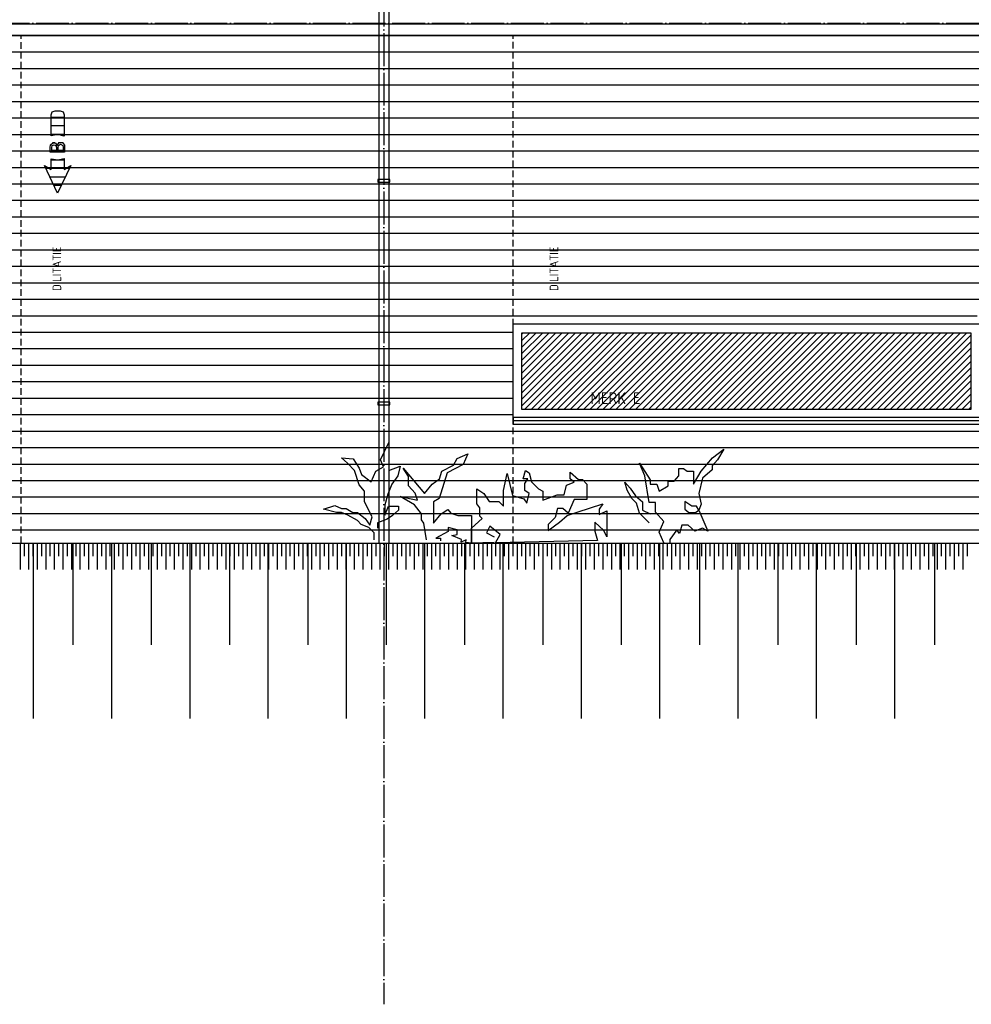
# Model space of a CAD drawing. Extents: x -52900 to 20500, y -12590 to 19148.
# Tile 21 of 39: x -7140 to 78, y -12280 to -4812. Entities that reach past the tile are written whole.
import ezdxf

# ---------------------------------------------------------------- set-up
doc = ezdxf.new("R2010")
doc.units = 0
doc.header["$MEASUREMENT"] = 0
doc.linetypes.add('DASHDOT', pattern=[300, 250, -25, 0, -25])
doc.linetypes.add('DASHED', pattern=[75, 50, -25])
for name, color, linetype in [('LAYER01', 7, 'CONTINUOUS'), ('LAYER11', 3, 'CONTINUOUS'), ('LAYER28', 1, 'CONTINUOUS'), ('LAYER30', 1, 'CONTINUOUS'), ('LAYER52', 7, 'DASHED'), ('LAYER90', 3, 'DASHED')]:
    doc.layers.add(name, color=color, linetype=linetype)
doc.styles.get("Standard").update_dxf_attribs({"font": 'isocp.shx'})

msp = doc.modelspace()

# ---------------------------------------------------------------- linework, layer by layer
at = {"layer": 'LAYER01', "color": 1, "linetype": 'DASHDOT'}
for p, q in [((-4378.00025, 3488.8443), (-4378.00025, -12280.1552)), ((-49630.1239, -4839.15595), (7906.25, -4839.15595)), ((-49630.1239, -8682.1556), (7906.25, -8682.1556))]:
    msp.add_line(p, q, dxfattribs=at)
at = {"layer": 'LAYER01', "color": 1, "linetype": 'Continuous'}
for p, q in [((1281.9976, -4932.156), (-42357.99865, -4932.156)), ((-6901.7502, -5533.0158), (-6892.96265, -5511.80075)), ((-6892.96265, -5511.80075), (-6871.74835, -5503.014)), ((-6871.74835, -5503.0155), (-6831.74975, -5503.0155)), ((-6831.74975, -5503.0155), (-6810.5362, -5511.8023)), ((-6810.5362, -5511.8023), (-6801.7479, -5533.0158)), ((-6901.7502, -5693.03095), (-6901.7502, -5533.0158)), ((-6801.75095, -5533.0158), (-6801.75095, -5695.0779)), ((-6851.5953, -5684.04045), (-6901.75705, -5692.99775)), ((-6801.75095, -5695.0779), (-6851.5953, -5684.04045)), ((-6901.7502, -5947.15575), (-6901.7502, -5867.1402)), ((-6901.7502, -5867.1402), (-6851.5953, -5876.09595)), ((-6851.5953, -5876.09595), (-6801.84325, -5865.09665)), ((-6801.75095, -5865.0936), (-6801.75095, -5947.15575)), ((-6851.75095, -6127.15645), (-6951.7502, -5917.1398)), ((-6951.7502, -5917.1398), (-6901.7502, -5947.15575)), ((-6751.7517, -5917.1398), (-6851.75095, -6127.15645)), ((-6801.75095, -5947.15575), (-6751.7517, -5917.1398)), ((-7038.501, -8782.21815), (-7038.501, -10112.2185)), ((-6736.499, -8782.21815), (-6736.499, -9554.2183)), ((-6444.50075, -8782.21815), (-6444.50075, -10112.2185)), ((-6142.49915, -8782.21815), (-6142.49915, -9554.2183)), ((-5850.50125, -8782.21815), (-5850.50125, -10112.2185)), ((-5548.4993, -8782.21815), (-5548.4993, -9554.2183)), ((-5256.5014, -8782.21815), (-5256.5014, -10112.2185)), ((-4954.4998, -8782.21815), (-4954.4998, -9554.2183)), ((-4662.50155, -8782.21815), (-4662.50155, -10112.2185)), ((-4360.49995, -8782.21815), (-4360.49995, -9554.2183)), ((-4068.4986, -8782.21815), (-4068.4986, -10112.2185)), ((-3766.5001, -8782.21815), (-3766.5001, -9554.2183)), ((-3474.49915, -8782.21815), (-3474.49915, -10112.2185)), ((-3172.5004, -8782.21815), (-3172.5004, -9554.2183)), ((-2880.49925, -8782.21815), (-2880.49925, -10112.2185)), ((-2578.50055, -8782.21815), (-2578.50055, -9554.2183)), ((-2286.4994, -8782.21815), (-2286.4994, -10112.2185)), ((-1984.5009, -8782.21815), (-1984.5009, -9554.2183)), ((-1692.49975, -8782.21815), (-1692.49975, -10112.2185)), ((-1390.5011, -8782.21815), (-1390.5011, -9554.2183)), ((-1098.49995, -8782.21815), (-1098.49995, -10112.2185)), ((-796.5014, -8782.21815), (-796.5014, -9554.2183)), ((-504.50335, -8782.21815), (-504.50335, -10112.2185)), ((-202.49845, -8782.21815), (-202.49845, -9554.2183))]:
    msp.add_line(p, q, dxfattribs=at)
at = {"layer": 'LAYER01', "color": 5, "linetype": 'Continuous'}
for p, q in [((-42357.99865, -4932.156), (1281.9976, -4932.156)), ((-42357.99865, -5057.15675), (1281.9976, -5057.15675)), ((-42357.99865, -5182.1556), (1281.9976, -5182.1556)), ((-42357.99865, -5307.15635), (1281.9976, -5307.15635)), ((-37788.0005, -5432.1556), (1281.9976, -5432.1556)), ((-37788.0005, -5557.156), (1281.9976, -5557.156)), ((-37788.0005, -5682.15525), (1281.9976, -5682.15525)), ((-6905.00185, -5761.343), (-6889.3219, -5746.67435)), ((-6889.3219, -5746.67435), (-6867.9405, -5748.44245)), ((-6867.9405, -5748.44245), (-6854.88815, -5765.4648)), ((-6854.9385, -5765.4995), (-6841.25975, -5744.2051)), ((-6841.25975, -5744.2051), (-6815.97135, -5743.11295)), ((-6815.97135, -5743.11295), (-6800.51345, -5763.10615)), ((-37788.0005, -5807.156), (1281.9976, -5807.156)), ((-6907.9361, -5780.9372), (-6904.9797, -5761.37925)), ((-6907.9361, -5817.5457), (-6907.9361, -5780.9372)), ((-6860.25085, -5817.5457), (-6907.9361, -5817.5457)), ((-6896.6881, -5780.9372), (-6893.1366, -5766.10565)), ((-6896.6881, -5803.89025), (-6896.6881, -5780.9372)), ((-6875.68665, -5803.89025), (-6896.6881, -5803.89025)), ((-6893.12365, -5766.09305), (-6878.78265, -5760.12725)), ((-6878.78265, -5760.12725), (-6864.40125, -5766.07095)), ((-6860.25085, -5803.89025), (-6875.68665, -5803.89025)), ((-6864.43865, -5766.09305), (-6860.2791, -5780.9372)), ((-6860.25085, -5780.9372), (-6860.25085, -5803.89025)), ((-6798.7503, -5817.5457), (-6860.25085, -5817.5457)), ((-6848.9998, -5779.75005), (-6846.0335, -5765.501)), ((-6848.9998, -5803.89025), (-6848.9998, -5779.75005)), ((-6829.9988, -5803.89025), (-6848.9998, -5803.89025)), ((-6846.00145, -5765.4995), (-6829.49905, -5756.5674)), ((-6810.00135, -5803.89025), (-6829.9988, -5803.89025)), ((-6829.49905, -5756.5674), (-6812.9898, -5765.50905)), ((-6812.99895, -5765.4995), (-6810.0296, -5779.78475)), ((-6810.00135, -5779.75005), (-6810.00135, -5803.89025)), ((-6800.5005, -5763.12525), (-6798.7213, -5780.8834)), ((-6798.7503, -5780.9372), (-6798.7503, -5817.5457)), ((-37788.0005, -5932.15635), (1281.9976, -5932.15635)), ((-37788.0005, -6057.1556), (1281.9976, -6057.1556)), ((-37788.0005, -6182.15635), (1281.9976, -6182.15635)), ((-37788.0005, -6307.15525), (1281.9976, -6307.15525)), ((-42357.99865, -6432.15635), (1281.9976, -6432.15635)), ((-42357.99865, -6557.15485), (1281.9976, -6557.15485)), ((-42357.99865, -6682.1556), (1281.9976, -6682.1556)), ((-42357.99865, -6807.15635), (1281.9976, -6807.15635)), ((-42357.99865, -6932.1556), (1281.9976, -6932.1556)), ((-10878.00065, -7057.15635), (122.00215, -7057.15635)), ((-10857.9994, -7182.1556), (-3397.9988, -7182.1556)), ((-10857.9994, -7307.1556), (-3397.9988, -7307.1556)), ((-10857.9994, -7432.1556), (-3397.9988, -7432.1556)), ((-10857.9994, -7557.1556), (-3397.9988, -7557.1556)), ((-10857.9994, -7682.1556), (-3397.9988, -7682.1556)), ((-10857.9994, -7807.1556), (-3397.9988, -7807.1556)), ((-42357.99865, -7932.1556), (1281.9976, -7932.1556)), ((-10857.9994, -7932.1556), (-3397.9988, -7932.1556)), ((-42357.99865, -8057.15635), (1281.9976, -8057.15635)), ((-42357.99865, -8182.1556), (1281.9976, -8182.1556)), ((-42357.99865, -8307.1556), (1281.9976, -8307.1556)), ((-42357.99865, -8432.1556), (1281.9976, -8432.1556)), ((-42357.99865, -8557.1556), (1281.9976, -8557.1556)), ((-42357.99865, -8682.1556), (1281.9976, -8682.1556))]:
    msp.add_line(p, q, dxfattribs=at)
at = {"layer": 'LAYER01', "color": 4, "linetype": 'DASHED'}
for p, q in [((-7127.9991, -8782.21815), (-7127.9991, -4932.156)), ((-3397.9988, -8781.2813), (-3397.9988, -4931.2187))]:
    msp.add_line(p, q, dxfattribs=at)
at = {"layer": 'LAYER01', "color": 2, "linetype": 'Continuous'}
for p, q in [((-6801.75095, -5553.1292), (-6901.7502, -5553.1292)), ((-6801.75095, -5617.78795), (-6901.7502, -5617.78795)), ((-6801.75095, -5682.4463), (-6901.7502, -5682.4463)), ((-6870.7863, -5747.1035), (-6890.4648, -5747.1035)), ((-6809.74425, -5747.1035), (-6845.3781, -5747.1035)), ((-6798.7503, -5811.76185), (-6907.9361, -5811.76185)), ((-6801.75095, -5876.4206), (-6901.7502, -5876.4206)), ((-6911.8744, -5941.07935), (-6940.35035, -5941.07935)), ((-6801.75095, -5941.07935), (-6901.7502, -5941.07935)), ((-6763.15155, -5941.07935), (-6791.62675, -5941.07935)), ((-6793.9377, -6005.7377), (-6909.56345, -6005.7377)), ((-6824.7246, -6070.3964), (-6878.77655, -6070.3964))]:
    msp.add_line(p, q, dxfattribs=at)
at = {"layer": 'LAYER11', "color": 1, "linetype": 'Continuous'}
msp.add_line((-45648.49855, -8782.21815), (1281.9976, -8782.1556), dxfattribs=at)
at = {"layer": 'LAYER11', "color": 5, "linetype": 'Continuous'}
for p, q in [((-7134.77095, -8982.16705), (-7134.77095, -8782.1663)), ((-7134.77095, -8882.1663), (-7134.77095, -8782.1663)), ((-7102.27125, -8882.1663), (-7102.27125, -8782.1663)), ((-7069.7716, -8982.16705), (-7069.7716, -8782.1663)), ((-7069.7716, -8882.1663), (-7069.7716, -8782.1663)), ((-7037.27265, -8882.16555), (-7037.27265, -8782.16555)), ((-7004.77295, -8982.16555), (-7004.77295, -8782.16555)), ((-7004.77295, -8882.16555), (-7004.77295, -8782.16555)), ((-6972.27325, -8882.16555), (-6972.27325, -8782.16555)), ((-6939.7705, -8982.16555), (-6939.7705, -8782.16555)), ((-6939.7705, -8882.16555), (-6939.7705, -8782.16555)), ((-6907.2716, -8882.16555), (-6907.2716, -8782.16555)), ((-6874.7719, -8982.16555), (-6874.7719, -8782.16555)), ((-6874.7719, -8882.16555), (-6874.7719, -8782.16555)), ((-6842.2722, -8882.16555), (-6842.2722, -8782.16555)), ((-6809.77325, -8982.16555), (-6809.77325, -8782.16555)), ((-6809.77325, -8882.16555), (-6809.77325, -8782.16555)), ((-6777.2705, -8882.16555), (-6777.2705, -8782.16555)), ((-6744.7708, -8982.16555), (-6744.7708, -8782.16555)), ((-6744.7708, -8882.16555), (-6744.7708, -8782.16555)), ((-6712.2719, -8882.16555), (-6712.2719, -8782.16555)), ((-6679.7722, -8982.16555), (-6679.7722, -8782.16555)), ((-6679.7722, -8882.16555), (-6679.7722, -8782.16555)), ((-6647.2725, -8882.16555), (-6647.2725, -8782.16555)), ((-6614.77355, -8982.16555), (-6614.77355, -8782.16555)), ((-6614.77355, -8882.16555), (-6614.77355, -8782.16555)), ((-6582.2708, -8882.16555), (-6582.2708, -8782.16555)), ((-6549.7711, -8982.16555), (-6549.7711, -8782.16555)), ((-6549.7711, -8882.16555), (-6549.7711, -8782.16555)), ((-6517.2714, -8882.16555), (-6517.2714, -8782.16555)), ((-6484.7725, -8982.16555), (-6484.7725, -8782.16555)), ((-6484.7725, -8882.16555), (-6484.7725, -8782.16555)), ((-6452.2728, -8882.16555), (-6452.2728, -8782.16555)), ((-6419.7731, -8982.16475), (-6419.7731, -8782.16475)), ((-6419.7731, -8882.16475), (-6419.7731, -8782.16475)), ((-6387.27075, -8882.16475), (-6387.27075, -8782.16475)), ((-6354.7714, -8982.16475), (-6354.7714, -8782.16475)), ((-6354.7714, -8882.16475), (-6354.7714, -8782.16475)), ((-6322.27175, -8882.16475), (-6322.27175, -8782.16475)), ((-6289.7724, -8982.16475), (-6289.7724, -8782.16475)), ((-6289.7724, -8882.16475), (-6289.7724, -8782.16475)), ((-6257.2731, -8882.16475), (-6257.2731, -8782.16475)), ((-6224.7734, -8982.16475), (-6224.7734, -8782.16475)), ((-6224.7734, -8882.16475), (-6224.7734, -8782.16475)), ((-6192.27105, -8882.16475), (-6192.27105, -8782.16475)), ((-6159.77135, -8982.16475), (-6159.77135, -8782.16475)), ((-6159.77135, -8882.16475), (-6159.77135, -8782.16475)), ((-6127.27205, -8882.16475), (-6127.27205, -8782.16475)), ((-6094.7727, -8982.16475), (-6094.7727, -8782.16475)), ((-6094.7727, -8882.16475), (-6094.7727, -8782.16475)), ((-6062.27305, -8882.16475), (-6062.27305, -8782.16475)), ((-6029.77065, -8982.16475), (-6029.77065, -8782.16475)), ((-6029.77065, -8882.16475), (-6029.77065, -8782.16475)), ((-5997.27095, -8882.16475), (-5997.27095, -8782.16475)), ((-5964.77165, -8982.16475), (-5964.77165, -8782.16475)), ((-5964.77165, -8882.16475), (-5964.77165, -8782.16475)), ((-5932.27195, -8882.16475), (-5932.27195, -8782.16475)), ((-5899.77265, -8982.16475), (-5899.77265, -8782.16475)), ((-5899.77265, -8882.16475), (-5899.77265, -8782.16475)), ((-5867.27335, -8882.16475), (-5867.27335, -8782.16475)), ((-5834.7706, -8982.16475), (-5834.7706, -8782.16475)), ((-5834.7706, -8882.16475), (-5834.7706, -8782.16475)), ((-5802.27125, -8882.164), (-5802.27125, -8782.164)), ((-5769.7716, -8982.164), (-5769.7716, -8782.164)), ((-5769.7716, -8882.164), (-5769.7716, -8782.164)), ((-5737.27225, -8882.164), (-5737.27225, -8782.164)), ((-5704.77295, -8982.164), (-5704.77295, -8782.164)), ((-5704.77295, -8882.164), (-5704.77295, -8782.164)), ((-5672.27325, -8882.164), (-5672.27325, -8782.164)), ((-5639.7709, -8982.164), (-5639.7709, -8782.164)), ((-5639.7709, -8882.164), (-5639.7709, -8782.164)), ((-5607.2712, -8882.164), (-5607.2712, -8782.164)), ((-5574.7719, -8982.164), (-5574.7719, -8782.164)), ((-5574.7719, -8882.164), (-5574.7719, -8782.164)), ((-5542.27255, -8882.164), (-5542.27255, -8782.164)), ((-5509.77285, -8982.164), (-5509.77285, -8782.164)), ((-5509.77285, -8882.164), (-5509.77285, -8782.164)), ((-5477.27355, -8882.164), (-5477.27355, -8782.164)), ((-5444.7708, -8982.164), (-5444.7708, -8782.164)), ((-5444.7708, -8882.164), (-5444.7708, -8782.164)), ((-5412.2715, -8882.164), (-5412.2715, -8782.164)), ((-5379.7722, -8982.164), (-5379.7722, -8782.164)), ((-5379.7722, -8882.164), (-5379.7722, -8782.164)), ((-5347.2725, -8882.164), (-5347.2725, -8782.164)), ((-5314.7732, -8982.164), (-5314.7732, -8782.164)), ((-5314.7732, -8882.164), (-5314.7732, -8782.164)), ((-5282.27045, -8882.164), (-5282.27045, -8782.164)), ((-5249.7711, -8982.164), (-5249.7711, -8782.164)), ((-5249.7711, -8882.164), (-5249.7711, -8782.164)), ((-5217.2714, -8882.164), (-5217.2714, -8782.164)), ((-5184.7721, -8982.16325), (-5184.7721, -8782.16325)), ((-5184.7721, -8882.16325), (-5184.7721, -8782.16325)), ((-5152.2728, -8882.16325), (-5152.2728, -8782.16325)), ((-5119.7731, -8982.16325), (-5119.7731, -8782.16325)), ((-5119.7731, -8882.16325), (-5119.7731, -8782.16325)), ((-5087.27075, -8882.16325), (-5087.27075, -8782.16325)), ((-5054.77105, -8982.16325), (-5054.77105, -8782.16325)), ((-5054.77105, -8882.16325), (-5054.77105, -8782.16325)), ((-5022.27175, -8882.16325), (-5022.27175, -8782.16325)), ((-4989.7724, -8982.16325), (-4989.7724, -8782.16325)), ((-4989.7724, -8882.16325), (-4989.7724, -8782.16325)), ((-4957.2727, -8882.16325), (-4957.2727, -8782.16325)), ((-4924.7734, -8982.16325), (-4924.7734, -8782.16325)), ((-4924.7734, -8882.16325), (-4924.7734, -8782.16325)), ((-4892.27065, -8882.16325), (-4892.27065, -8782.16325)), ((-4859.77135, -8982.16325), (-4859.77135, -8782.16325)), ((-4859.77135, -8882.16325), (-4859.77135, -8782.16325)), ((-4827.27205, -8882.16325), (-4827.27205, -8782.16325)), ((-4794.77235, -8982.16325), (-4794.77235, -8782.16325)), ((-4794.77235, -8882.16325), (-4794.77235, -8782.16325)), ((-4762.27305, -8882.16325), (-4762.27305, -8782.16325)), ((-4729.7737, -8982.16325), (-4729.7737, -8782.16325)), ((-4729.7737, -8882.16325), (-4729.7737, -8782.16325)), ((-4697.27095, -8882.16325), (-4697.27095, -8782.16325)), ((-4664.77165, -8982.16325), (-4664.77165, -8782.16325)), ((-4664.77165, -8882.16325), (-4664.77165, -8782.16325)), ((-4632.27195, -8882.16325), (-4632.27195, -8782.16325)), ((-4599.77265, -8982.16325), (-4599.77265, -8782.16325)), ((-4599.77265, -8882.16325), (-4599.77265, -8782.16325)), ((-4567.27335, -8882.1625), (-4567.27335, -8782.1625)), ((-4534.7706, -8982.1625), (-4534.7706, -8782.1625)), ((-4534.7706, -8882.1625), (-4534.7706, -8782.1625)), ((-4502.2709, -8882.1625), (-4502.2709, -8782.1625)), ((-4469.7716, -8982.1625), (-4469.7716, -8782.1625)), ((-4469.7716, -8882.1625), (-4469.7716, -8782.1625)), ((-4437.27225, -8882.1625), (-4437.27225, -8782.1625)), ((-4404.77255, -8982.1625), (-4404.77255, -8782.1625)), ((-4404.77255, -8882.1625), (-4404.77255, -8782.1625)), ((-4372.27325, -8882.1625), (-4372.27325, -8782.1625)), ((-4339.7705, -8982.1625), (-4339.7705, -8782.1625)), ((-4339.7705, -8882.1625), (-4339.7705, -8782.1625)), ((-4307.2712, -8882.1625), (-4307.2712, -8782.1625)), ((-4274.7719, -8982.1625), (-4274.7719, -8782.1625)), ((-4274.7719, -8882.1625), (-4274.7719, -8782.1625)), ((-4242.2722, -8882.1625), (-4242.2722, -8782.1625)), ((-4209.77285, -8982.1625), (-4209.77285, -8782.1625)), ((-4209.77285, -8882.1625), (-4209.77285, -8782.1625)), ((-4177.27355, -8882.1625), (-4177.27355, -8782.1625)), ((-4144.7708, -8982.1625), (-4144.7708, -8782.1625)), ((-4144.7708, -8882.1625), (-4144.7708, -8782.1625)), ((-4112.2715, -8882.1625), (-4112.2715, -8782.1625)), ((-4079.7718, -8982.1625), (-4079.7718, -8782.1625)), ((-4079.7718, -8882.1625), (-4079.7718, -8782.1625)), ((-4047.2725, -8882.1625), (-4047.2725, -8782.1625)), ((-4014.7732, -8982.1625), (-4014.7732, -8782.1625)), ((-4014.7732, -8882.1625), (-4014.7732, -8782.1625)), ((-3982.2735, -8882.1625), (-3982.2735, -8782.1625)), ((-3949.7711, -8982.1617), (-3949.7711, -8782.1617)), ((-3949.7711, -8882.1617), (-3949.7711, -8782.1617)), ((-3917.2714, -8882.1617), (-3917.2714, -8782.1617)), ((-3884.7721, -8982.1617), (-3884.7721, -8782.1617)), ((-3884.7721, -8882.1617), (-3884.7721, -8782.1617)), ((-3852.2728, -8882.1617), (-3852.2728, -8782.1617)), ((-3819.7731, -8982.1617), (-3819.7731, -8782.1617)), ((-3819.7731, -8882.1617), (-3819.7731, -8782.1617)), ((-3787.27075, -8882.1617), (-3787.27075, -8782.1617)), ((-3754.77105, -8982.1617), (-3754.77105, -8782.1617)), ((-3754.77105, -8882.1617), (-3754.77105, -8782.1617)), ((-3722.27175, -8882.1617), (-3722.27175, -8782.1617)), ((-3689.77205, -8982.1617), (-3689.77205, -8782.1617)), ((-3689.77205, -8882.1617), (-3689.77205, -8782.1617)), ((-3657.2727, -8882.1617), (-3657.2727, -8782.1617)), ((-3624.7734, -8982.1617), (-3624.7734, -8782.1617)), ((-3624.7734, -8882.1617), (-3624.7734, -8782.1617)), ((-3592.27065, -8882.1617), (-3592.27065, -8782.1617)), ((-3559.77135, -8982.1617), (-3559.77135, -8782.1617)), ((-3559.77135, -8882.1617), (-3559.77135, -8782.1617)), ((-3527.27165, -8882.1617), (-3527.27165, -8782.1617)), ((-3494.77235, -8982.1617), (-3494.77235, -8782.1617)), ((-3494.77235, -8882.1617), (-3494.77235, -8782.1617)), ((-3462.27305, -8882.1617), (-3462.27305, -8782.1617)), ((-3429.77335, -8982.1617), (-3429.77335, -8782.1617)), ((-3429.77335, -8882.1617), (-3429.77335, -8782.1617)), ((-3397.27095, -8882.1617), (-3397.27095, -8782.1617)), ((-3364.77125, -8982.1617), (-3364.77125, -8782.1617)), ((-3364.77125, -8882.1617), (-3364.77125, -8782.1617)), ((-3332.27195, -8882.16095), (-3332.27195, -8782.16095)), ((-3299.77265, -8982.16095), (-3299.77265, -8782.16095)), ((-3299.77265, -8882.16095), (-3299.77265, -8782.16095)), ((-3267.27295, -8882.16095), (-3267.27295, -8782.16095)), ((-3234.77365, -8982.16095), (-3234.77365, -8782.16095)), ((-3234.77365, -8882.16095), (-3234.77365, -8782.16095)), ((-3202.2709, -8882.16095), (-3202.2709, -8782.16095)), ((-3169.7716, -8982.16095), (-3169.7716, -8782.16095)), ((-3169.7716, -8882.16095), (-3169.7716, -8782.16095)), ((-3137.27205, -8882.16095), (-3137.27205, -8782.16095)), ((-3104.77255, -8982.16095), (-3104.77255, -8782.16095)), ((-3104.77255, -8882.16095), (-3104.77255, -8782.16095)), ((-3072.27325, -8882.16095), (-3072.27325, -8782.16095)), ((-3039.7705, -8982.16095), (-3039.77375, -8782.16095)), ((-3039.7705, -8882.16095), (-3039.77375, -8782.16095)), ((-3007.2712, -8882.16095), (-3007.2712, -8782.16095)), ((-2974.7717, -8982.16095), (-2974.7717, -8782.16095)), ((-2974.7717, -8882.16095), (-2974.7717, -8782.16095)), ((-2942.2722, -8882.16095), (-2942.2722, -8782.16095)), ((-2909.77285, -8982.16095), (-2909.77285, -8782.16095)), ((-2909.77285, -8882.16095), (-2909.77285, -8782.16095)), ((-2877.27335, -8882.16095), (-2877.27335, -8782.16095)), ((-2844.7708, -8982.16095), (-2844.7708, -8782.16095)), ((-2844.7708, -8882.16095), (-2844.7708, -8782.16095)), ((-2812.2713, -8882.16095), (-2812.2713, -8782.16095)), ((-2779.7718, -8982.16095), (-2779.7718, -8782.16095)), ((-2779.7718, -8882.16095), (-2779.7718, -8782.16095)), ((-2747.2723, -8882.16095), (-2747.2723, -8782.16095)), ((-2714.773, -8982.1602), (-2714.773, -8782.1602)), ((-2714.773, -8882.1602), (-2714.773, -8782.1602)), ((-2682.2735, -8882.1602), (-2682.2735, -8782.1602)), ((-2649.77095, -8982.1602), (-2649.77095, -8782.1602)), ((-2649.77095, -8882.1602), (-2649.77095, -8782.1602)), ((-2617.2714, -8882.1602), (-2617.2714, -8782.1602)), ((-2584.7719, -8982.1602), (-2584.7719, -8782.1602)), ((-2584.7719, -8882.1602), (-2584.7719, -8782.1602)), ((-2552.2726, -8882.1602), (-2552.2726, -8782.1602)), ((-2519.7731, -8982.1602), (-2519.7731, -8782.1602)), ((-2519.7731, -8882.1602), (-2519.7731, -8782.1602)), ((-2487.2736, -8882.1602), (-2487.2736, -8782.1602)), ((-2454.77105, -8982.1602), (-2454.77105, -8782.1602)), ((-2454.77105, -8882.1602), (-2454.77105, -8782.1602)), ((-2422.27155, -8882.1602), (-2422.27155, -8782.1602)), ((-2389.77205, -8982.1602), (-2389.77205, -8782.1602)), ((-2389.77205, -8882.1602), (-2389.77205, -8782.1602)), ((-2357.2727, -8882.1602), (-2357.2727, -8782.1602)), ((-2324.7732, -8982.1602), (-2324.7732, -8782.1602)), ((-2324.7732, -8882.1602), (-2324.7732, -8782.1602)), ((-2292.2737, -8882.1602), (-2292.2737, -8782.1602)), ((-2259.77115, -8982.1602), (-2259.77115, -8782.1602)), ((-2259.77115, -8882.1602), (-2259.77115, -8782.1602)), ((-2227.27165, -8882.1602), (-2227.27165, -8782.1602)), ((-2194.77235, -8982.1602), (-2194.77235, -8782.1602)), ((-2194.77235, -8882.1602), (-2194.77235, -8782.1602)), ((-2162.27285, -8882.1602), (-2162.27285, -8782.1602)), ((-2129.77335, -8982.1602), (-2129.77335, -8782.1602)), ((-2129.77335, -8882.1602), (-2129.77335, -8782.1602)), ((-2097.27075, -8882.1594), (-2097.27075, -8782.1594)), ((-2064.77125, -8982.1594), (-2064.77125, -8782.1594)), ((-2064.77125, -8882.1594), (-2064.77125, -8782.1594)), ((-2032.27175, -8882.1594), (-2032.27175, -8782.1594)), ((-1999.77245, -8982.1594), (-1999.77245, -8782.1594)), ((-1999.77245, -8882.1594), (-1999.77245, -8782.1594)), ((-1967.27295, -8882.1594), (-1967.27295, -8782.1594)), ((-1934.77345, -8982.1594), (-1934.77345, -8782.1594)), ((-1934.77345, -8882.1594), (-1934.77345, -8782.1594)), ((-1902.2709, -8882.1594), (-1902.2709, -8782.1594)), ((-1869.7714, -8982.1594), (-1869.7714, -8782.1594)), ((-1869.7714, -8882.1594), (-1869.7714, -8782.1594)), ((-1837.27205, -8882.1594), (-1837.27205, -8782.1594)), ((-1804.77255, -8982.1594), (-1804.77255, -8782.1594)), ((-1804.77255, -8882.1594), (-1804.77255, -8782.1594)), ((-1772.27305, -8882.1594), (-1772.27305, -8782.1594)), ((-1739.77355, -8982.1594), (-1739.77355, -8782.1594)), ((-1739.77355, -8882.1594), (-1739.77355, -8782.1594)), ((-1707.271, -8882.1594), (-1707.271, -8782.1594)), ((-1674.7715, -8982.1594), (-1674.7715, -8782.1594)), ((-1674.7715, -8882.1594), (-1674.7715, -8782.1594)), ((-1642.2722, -8882.1594), (-1642.2722, -8782.1594)), ((-1609.7727, -8982.1594), (-1609.7727, -8782.1594)), ((-1609.7727, -8882.1594), (-1609.7727, -8782.1594)), ((-1577.27325, -8882.1594), (-1577.27325, -8782.1594)), ((-1544.77375, -8982.1594), (-1544.77375, -8782.1594)), ((-1544.77375, -8882.1594), (-1544.77375, -8782.1594)), ((-1512.2712, -8882.1594), (-1512.2712, -8782.1594)), ((-1479.7717, -8982.15865), (-1479.7717, -8782.15865)), ((-1479.7717, -8882.15865), (-1479.7717, -8782.15865)), ((-1447.2723, -8882.15865), (-1447.2723, -8782.15865)), ((-1414.7728, -8982.15865), (-1414.7728, -8782.15865)), ((-1414.7728, -8882.15865), (-1414.7728, -8782.15865)), ((-1382.2734, -8882.15865), (-1382.2734, -8782.15865)), ((-1349.77075, -8982.15865), (-1349.77075, -8782.15865)), ((-1349.77075, -8882.15865), (-1349.77075, -8782.15865)), ((-1317.27135, -8882.15865), (-1317.27135, -8782.15865)), ((-1284.7719, -8982.15865), (-1284.7719, -8782.15865)), ((-1284.7719, -8882.15865), (-1284.7719, -8782.15865)), ((-1252.2724, -8882.15865), (-1252.2724, -8782.15865)), ((-1219.773, -8982.15865), (-1219.773, -8782.15865)), ((-1219.773, -8882.15865), (-1219.773, -8782.15865)), ((-1187.2735, -8882.15865), (-1187.2735, -8782.15865)), ((-1154.77095, -8982.15865), (-1154.77095, -8782.15865)), ((-1154.77095, -8882.15865), (-1154.77095, -8782.15865)), ((-1122.27145, -8882.15865), (-1122.27145, -8782.15865)), ((-1089.77205, -8982.15865), (-1089.77205, -8782.15865)), ((-1089.77205, -8882.15865), (-1089.77205, -8782.15865)), ((-1057.27255, -8882.15865), (-1057.27255, -8782.15865)), ((-1024.7731, -8982.15865), (-1024.7731, -8782.15865)), ((-1024.7731, -8882.15865), (-1024.7731, -8782.15865)), ((-992.2737, -8882.15865), (-992.2737, -8782.15865)), ((-959.77105, -8982.15865), (-959.77105, -8782.15865)), ((-959.77105, -8882.15865), (-959.77105, -8782.15865)), ((-927.27165, -8882.15865), (-927.27165, -8782.15865)), ((-894.77215, -8982.15865), (-894.77215, -8782.15865)), ((-894.77215, -8882.15865), (-894.77215, -8782.15865)), ((-862.27275, -8882.1579), (-862.27275, -8782.1579)), ((-829.77325, -8982.1579), (-829.77325, -8782.1579)), ((-829.77325, -8882.1579), (-829.77325, -8782.1579)), ((-797.27385, -8882.1579), (-797.27385, -8782.1579)), ((-764.7712, -8982.1579), (-764.7712, -8782.1579)), ((-764.7712, -8882.1579), (-764.7712, -8782.1579)), ((-732.27175, -8882.1579), (-732.27175, -8782.1579)), ((-699.7723, -8982.1579), (-699.7723, -8782.1579)), ((-699.7723, -8882.1579), (-699.7723, -8782.1579)), ((-667.27285, -8882.1579), (-667.27285, -8782.1579)), ((-634.7734, -8982.1579), (-634.7734, -8782.1579)), ((-634.7734, -8882.1579), (-634.7734, -8782.1579)), ((-602.2708, -8882.1579), (-602.2708, -8782.1579)), ((-569.77455, -8982.1579), (-569.77455, -8782.1579)), ((-569.77455, -8882.1579), (-569.77455, -8782.1579)), ((-537.2751, -8882.1579), (-537.2751, -8782.1579)), ((-504.7693, -8982.1579), (-504.7693, -8782.1579)), ((-504.7693, -8882.1579), (-504.7693, -8782.1579)), ((-472.2698, -8882.1579), (-472.2698, -8782.1579)), ((-439.7704, -8982.1579), (-439.7704, -8782.1579)), ((-439.7704, -8882.1579), (-439.7704, -8782.1579)), ((-407.27095, -8882.1579), (-407.27095, -8782.1579)), ((-374.7715, -8982.1579), (-374.7715, -8782.1579)), ((-374.7715, -8882.1579), (-374.7715, -8782.1579)), ((-342.27205, -8882.1579), (-342.27205, -8782.1579)), ((-309.7726, -8982.1579), (-309.7726, -8782.1579)), ((-309.7726, -8882.1579), (-309.7726, -8782.1579)), ((-277.27315, -8882.1579), (-277.27315, -8782.1579)), ((-244.7737, -8982.15715), (-244.7737, -8782.15715)), ((-244.7737, -8882.15715), (-244.7737, -8782.15715)), ((-212.27425, -8882.15715), (-212.27425, -8782.15715)), ((-179.7748, -8982.15715), (-179.7748, -8782.15715)), ((-179.7748, -8882.15715), (-179.7748, -8782.15715)), ((-147.27535, -8882.15715), (-147.27535, -8782.15715)), ((-114.7696, -8982.15715), (-114.7696, -8782.15715)), ((-114.7696, -8882.15715), (-114.7696, -8782.15715)), ((-82.27015, -8882.15715), (-82.27015, -8782.15715)), ((-49.7707, -8982.15715), (-49.7707, -8782.15715)), ((-49.7707, -8882.15715), (-49.7707, -8782.15715)), ((-17.27125, -8882.15715), (-17.27125, -8782.15715)), ((15.2282, -8982.15715), (15.2282, -8782.15715)), ((15.2282, -8882.15715), (15.2282, -8782.15715)), ((47.72765, -8882.15715), (47.72765, -8782.15715))]:
    msp.add_line(p, q, dxfattribs=at)
at = {"layer": 'LAYER28', "color": 1, "linetype": 'Continuous'}
for p, q in [((-4416.0618, -2227.15645), (-4416.0618, -8782.1869)), ((-4339.93835, -2227.15645), (-4339.93835, -8782.1869))]:
    msp.add_line(p, q, dxfattribs=at)
at = {"layer": 'LAYER28', "color": 3, "linetype": 'Continuous'}
for p, q in [((1281.9976, -4847.15575), (-42357.99865, -4847.15575)), ((1281.9976, -4932.156), (-42357.99865, -4932.156)), ((-3397.9988, -7829.59365), (-3397.9988, -7879.5929)), ((141.99695, -7855.59385), (-3397.9988, -7855.59385)), ((-3397.9988, -7879.5929), (141.99695, -7879.5929))]:
    msp.add_line(p, q, dxfattribs=at)
at = {"layer": 'LAYER30', "color": 1, "linetype": 'Continuous'}
for p, q in [((-3397.9988, -7829.59365), (-3397.9988, -7119.5938)), ((-3397.9988, -7119.5938), (141.99695, -7119.5938)), ((-3330.99935, -7769.59305), (-3330.99935, -7186.59365)), ((-3330.99935, -7186.59365), (74.9973, -7186.59365)), ((74.9973, -7186.59365), (74.9973, -7769.59305)), ((-2010.001, -7829.59365), (-3397.9988, -7829.59365)), ((74.9973, -7769.59305), (-3330.99935, -7769.59305)), ((141.99695, -7829.59365), (-2010.001, -7829.59365))]:
    msp.add_line(p, q, dxfattribs=at)
at = {"layer": 'LAYER30', "color": 5, "linetype": 'Continuous'}
for p, q in [((-3330.99935, -7740.8905), (-2776.7042, -7186.59365)), ((-3330.99935, -7493.4021), (-3024.19205, -7186.59365)), ((-3330.99935, -7443.9064), (-3073.6883, -7186.59365)), ((-3330.99935, -7394.4084), (-3123.1846, -7186.59365)), ((-3330.99935, -7344.91045), (-3172.6841, -7186.59365)), ((-3330.99935, -7691.3933), (-2826.2005, -7186.59515)), ((-3330.99935, -7641.8953), (-2875.7, -7186.59515)), ((-3330.99935, -7592.3973), (-2925.19625, -7186.59515)), ((-3330.99935, -7542.8993), (-2974.6958, -7186.59515)), ((-3330.99935, -7295.41245), (-3222.1802, -7186.59515)), ((-3330.99935, -7245.91445), (-3271.6797, -7186.59515)), ((-3330.99935, -7196.41875), (-3321.17615, -7186.59515)), ((-3310.2066, -7769.59455), (-2727.2047, -7186.59365)), ((-3260.71055, -7769.59455), (-2677.70845, -7186.59365)), ((-3211.211, -7769.5938), (-2628.21215, -7186.59365)), ((-3161.71475, -7769.5938), (-2578.7159, -7186.59515)), ((-3112.21525, -7769.5938), (-2529.2164, -7186.59515)), ((-3062.71895, -7769.59305), (-2479.7201, -7186.59515)), ((-3013.21965, -7769.59305), (-2430.2208, -7186.59515)), ((-2963.7232, -7769.59305), (-2380.72455, -7186.59515)), ((-2914.2269, -7769.59455), (-2331.225, -7186.59365)), ((-2864.73065, -7769.59455), (-2281.72875, -7186.59365)), ((-2815.2313, -7769.5938), (-2232.2325, -7186.59365)), ((-2765.73485, -7769.5938), (-2182.7362, -7186.59515)), ((-2716.23555, -7769.5938), (-2133.2367, -7186.59515)), ((-2666.73925, -7769.59305), (-2083.74045, -7186.59515)), ((-2617.23975, -7769.59305), (-2034.2409, -7186.59515)), ((-2567.7435, -7769.59305), (-1984.74465, -7186.59515)), ((-2518.2472, -7769.59455), (-1935.24835, -7186.59365)), ((-2468.75095, -7769.59455), (-1885.74885, -7186.59365)), ((-2419.25145, -7769.59455), (-1836.2526, -7186.59365)), ((-2369.75515, -7769.5938), (-1786.7563, -7186.59515)), ((-2320.25565, -7769.5938), (-1737.2568, -7186.59515)), ((-2270.7594, -7769.5938), (-1687.76055, -7186.59515)), ((-2221.2599, -7769.59305), (-1638.2612, -7186.59515)), ((-2171.7636, -7769.59305), (-1588.76485, -7186.59515)), ((-2122.2643, -7769.59305), (-1539.2686, -7186.59365)), ((-2072.77105, -7769.59455), (-1489.76915, -7186.59365)), ((-2023.27175, -7769.59455), (-1440.2728, -7186.59365)), ((-1973.7753, -7769.5938), (-1390.77655, -7186.59515)), ((-1924.27595, -7769.5938), (-1341.2771, -7186.59515)), ((-1874.7797, -7769.5938), (-1291.78085, -7186.59515)), ((-1825.2802, -7769.59305), (-1242.28135, -7186.59515)), ((-1775.7839, -7769.59305), (-1192.78505, -7186.59515)), ((-1726.2844, -7769.59305), (-1143.2888, -7186.59515)), ((-1676.7914, -7769.59455), (-1093.7894, -7186.59365)), ((-1627.29185, -7769.59455), (-1044.293, -7186.5967)), ((-1577.7956, -7769.5938), (-994.79675, -7186.59515)), ((-1528.2962, -7769.5938), (-945.29735, -7186.59515)), ((-1478.7998, -7769.5938), (-895.80105, -7186.59515)), ((-1429.3004, -7769.59305), (-846.30155, -7186.59515)), ((-1379.80415, -7769.59305), (-796.8053, -7186.59515)), ((-1330.3046, -7769.59305), (-747.309, -7186.59515)), ((-1280.8115, -7769.59455), (-697.80955, -7186.59365)), ((-1231.3121, -7769.59455), (-648.3133, -7186.5967)), ((-1181.8158, -7769.59455), (-598.81695, -7186.59515)), ((-1132.3164, -7769.5938), (-549.31755, -7186.59515)), ((-1082.82005, -7769.5938), (-499.8181, -7186.59515)), ((-1033.3206, -7769.59305), (-450.32495, -7186.59515)), ((-983.82435, -7769.59305), (-400.8255, -7186.59515)), ((-934.32485, -7769.59305), (-351.32605, -7186.59515)), ((-884.82855, -7769.5923), (-301.83295, -7186.59365)), ((-835.3323, -7769.59455), (-252.33345, -7186.5967)), ((-785.83605, -7769.59455), (-202.83405, -7186.5967)), ((-736.33655, -7769.5938), (-153.3409, -7186.59515)), ((-686.8403, -7769.5938), (-103.84145, -7186.59515)), ((-637.34085, -7769.5938), (-54.342, -7186.59515)), ((-587.84455, -7769.59305), (-4.8489, -7186.59515)), ((-538.3451, -7769.59305), (44.65055, -7186.59515)), ((-488.852, -7769.59305), (74.9973, -7205.748)), ((-439.3525, -7769.59455), (74.9973, -7255.2429)), ((-389.85305, -7769.59455), (74.9973, -7304.74015)), ((-340.35995, -7769.5938), (74.9973, -7354.23815)), ((-290.8605, -7769.5938), (74.9973, -7403.7361)), ((-241.36105, -7769.5938), (74.9973, -7453.23335)), ((-191.8679, -7769.59305), (74.9973, -7502.7313)), ((-142.36845, -7769.59305), (74.9973, -7552.2293)), ((-92.869, -7769.59305), (74.9973, -7601.72655)), ((-43.3759, -7769.59455), (74.9973, -7651.22225)), ((6.12355, -7769.59455), (74.9973, -7700.7202)), ((55.623, -7769.5938), (74.9973, -7750.2182))]:
    msp.add_line(p, q, dxfattribs=at)
at = {"layer": 'LAYER52', "color": 1, "linetype": 'Continuous'}
for p, q in [((-4332.99905, -6024.1558), (-4423.0011, -6024.1558)), ((-4423.0011, -6024.1558), (-4423.0011, -6044.1555)), ((-4423.0011, -6044.1555), (-4332.99905, -6044.1555)), ((-4332.99905, -6044.1555), (-4332.99905, -6024.1558)), ((-4332.99905, -7712.65565), (-4423.0011, -7712.65565)), ((-4423.0011, -7712.65565), (-4423.0011, -7732.65535)), ((-4423.0011, -7732.65535), (-4332.99905, -7732.65535)), ((-4332.99905, -7732.65535), (-4332.99905, -7712.65565))]:
    msp.add_line(p, q, dxfattribs=at)
at = {"layer": 'LAYER90', "color": 1, "linetype": 'Continuous'}
for p, q in [((-4402.37615, -8149.96795), (-4339.25135, -8019.3123)), ((-4339.25135, -8019.3123), (-4339.25135, -8230.9685)), ((-4654.562, -8176.9684), (-4699.68645, -8136.46775)), ((-4699.68645, -8136.46775), (-4610.1246, -8142.4835)), ((-3821.31155, -8140.9683), (-3740.1264, -8104.96825)), ((-3740.1264, -8104.96825), (-3776.3138, -8185.968)), ((-1970.0018, -8235.6247), (-1884.375, -8136.46775)), ((-1884.375, -8136.46775), (-1798.87485, -8068.81255)), ((-1798.87485, -8068.81255), (-1848.3742, -8149.96795)), ((-4600.5642, -8230.9685), (-4654.562, -8176.9684)), ((-4610.1246, -8142.4835), (-4564.56335, -8212.9677)), ((-4564.56335, -8212.9677), (-4546.56295, -8262.62435)), ((-4438.37395, -8235.6247), (-4379.7508, -8203.96805)), ((-4379.7508, -8203.96805), (-4402.37615, -8149.96795)), ((-4339.25135, -8230.9685), (-4253.75135, -8199.46825)), ((-4253.75135, -8199.46825), (-4271.7518, -8271.624)), ((-4190.62655, -8276.12455), (-4231.24925, -8212.9677)), ((-4231.24925, -8212.9677), (-4068.93885, -8406.765)), ((-3938.43765, -8235.6247), (-3848.3124, -8190.4686)), ((-3776.3138, -8185.968), (-3897.8119, -8249.1249)), ((-3848.3124, -8190.4686), (-3821.31155, -8140.9683)), ((-2397.93665, -8271.624), (-2438.439, -8176.9684)), ((-2438.439, -8176.9684), (-2357.31375, -8303.12425)), ((-1848.3742, -8149.96795), (-1888.8767, -8194.9684)), ((-1888.8767, -8194.9684), (-1888.8767, -8226.46865)), ((-4564.56335, -8339.1243), (-4600.5642, -8230.9685)), ((-4546.56295, -8262.62435), (-4474.37475, -8316.62445)), ((-4474.37475, -8316.62445), (-4438.37395, -8235.6247)), ((-4271.7518, -8271.624), (-4316.74955, -8334.6237)), ((-4190.62655, -8348.1247), (-4190.62655, -8276.12455)), ((-3897.8119, -8249.1249), (-3958.062, -8443.7332)), ((-3956.43805, -8294.1246), (-3938.43765, -8235.6247)), ((-3470.00045, -8384.124), (-3442.87645, -8253.62475)), ((-3442.87645, -8253.62475), (-3402.3739, -8420.2652)), ((-3321.37565, -8294.1246), (-3303.1883, -8230.9685)), ((-3303.1883, -8230.9685), (-3276.1879, -8249.1249)), ((-3276.1879, -8249.1249), (-3258.1875, -8316.62445)), ((-2965.3757, -8294.1246), (-2965.3757, -8244.62435)), ((-2965.3757, -8244.62435), (-2902.37445, -8298.6244)), ((-2366.31395, -8474.26455), (-2397.93665, -8271.624)), ((-2177.1265, -8312.12465), (-2141.1257, -8271.624)), ((-2141.1257, -8271.624), (-2141.1257, -8217.46825)), ((-2141.1257, -8217.46825), (-2105.12485, -8217.46825)), ((-2105.12485, -8217.46825), (-2078.00085, -8235.6247)), ((-2078.00085, -8235.6247), (-2028.5015, -8235.6247)), ((-2028.5015, -8235.6247), (-2028.5015, -8334.6237)), ((-2028.5015, -8334.6237), (-1970.0018, -8235.6247)), ((-1888.8767, -8226.46865), (-1961.0016, -8289.6248)), ((-4523.8739, -8388.76495), (-4564.56335, -8339.1243)), ((-4316.74955, -8334.6237), (-4348.2517, -8411.2648)), ((-4141.12395, -8402.2644), (-4190.62655, -8348.1247)), ((-4068.93885, -8406.765), (-4010.4393, -8334.6237)), ((-4010.4393, -8334.6237), (-3956.43805, -8294.1246)), ((-3285.1879, -8294.1246), (-3321.37565, -8294.1246)), ((-3307.687, -8330.12465), (-3285.1879, -8294.1246)), ((-3307.687, -8384.124), (-3307.687, -8330.12465)), ((-3258.1875, -8316.62445), (-3204.18625, -8370.62455)), ((-3010.56345, -8415.7654), (-2992.37635, -8343.6241)), ((-2992.37635, -8343.6241), (-2933.8766, -8321.12425)), ((-2933.8766, -8321.12425), (-2965.3757, -8294.1246)), ((-2902.37445, -8298.6244), (-2870.87535, -8298.6244)), ((-2870.87535, -8298.6244), (-2839.2496, -8334.6237)), ((-2839.2496, -8334.6237), (-2839.2496, -8384.124)), ((-2532.93935, -8379.6242), (-2551.1265, -8321.12425)), ((-2551.1265, -8321.12425), (-2510.4374, -8366.12475)), ((-2357.31375, -8303.12425), (-2357.31375, -8334.6237)), ((-2357.31375, -8334.6237), (-2307.8144, -8334.6237)), ((-2307.8144, -8334.6237), (-2289.814, -8388.76495)), ((-2289.814, -8388.76495), (-2222.1243, -8348.1247)), ((-2222.1243, -8348.1247), (-2222.1243, -8312.12465)), ((-2222.1243, -8312.12465), (-2177.1265, -8312.12465)), ((-1961.0016, -8289.6248), (-1987.99895, -8406.765)), ((-4523.8739, -8469.76545), (-4523.8739, -8388.76495)), ((-4348.2517, -8411.2648), (-4370.75045, -8492.2653)), ((-4145.6257, -8492.2653), (-4253.75135, -8429.2656)), ((-4253.75135, -8429.2656), (-4123.1266, -8456.26525)), ((-4123.1266, -8456.26525), (-4141.12395, -8402.2644)), ((-3672.6265, -8483.2649), (-3672.6265, -8370.62455)), ((-3672.6265, -8370.62455), (-3618.62565, -8406.765)), ((-3618.62565, -8406.765), (-3577.9995, -8465.26565)), ((-3470.00045, -8501.26495), (-3470.00045, -8384.124)), ((-3402.3739, -8420.2652), (-3316.87395, -8447.26485)), ((-3276.1879, -8406.765), (-3307.687, -8384.124)), ((-3294.1883, -8478.7651), (-3276.1879, -8406.765)), ((-3204.18625, -8370.62455), (-3172.68715, -8388.76495)), ((-3172.68715, -8388.76495), (-3172.68715, -8456.26525)), ((-3172.68715, -8456.26525), (-3064.56145, -8415.7654)), ((-3064.56145, -8415.7654), (-3010.56345, -8415.7654)), ((-2839.2496, -8384.124), (-2839.2496, -8451.7647)), ((-2496.9387, -8442.76505), (-2532.93935, -8379.6242)), ((-2510.4374, -8366.12475), (-2469.9381, -8424.765)), ((-2469.9381, -8424.765), (-2415.93685, -8469.76545)), ((-1987.99895, -8406.765), (-1970.7489, -8487.76475)), ((-4834.68935, -8523.7648), (-4749.189, -8496.76515)), ((-4749.189, -8496.76515), (-4699.68645, -8519.265)), ((-4465.37435, -8582.4211), (-4523.8739, -8469.76545)), ((-4370.75045, -8492.2653), (-4370.75045, -8568.9209)), ((-4370.75045, -8568.9209), (-4343.75, -8501.26495)), ((-4343.75, -8501.26495), (-4267.25005, -8501.26495)), ((-4267.25005, -8501.26495), (-4267.25005, -8532.7652)), ((-4091.62445, -8559.92125), (-4145.6257, -8492.2653)), ((-3958.062, -8443.7332), (-4001.4389, -8469.76545)), ((-4001.4389, -8469.76545), (-4001.4389, -8631.9214)), ((-3650.12435, -8514.7644), (-3672.6265, -8483.2649)), ((-3577.9995, -8465.26565), (-3506.0013, -8465.26565)), ((-3506.0013, -8465.26565), (-3470.00045, -8501.26495)), ((-3316.87395, -8447.26485), (-3294.1883, -8478.7651)), ((-2933.8766, -8451.7647), (-2978.8744, -8555.42145)), ((-2839.2496, -8451.7647), (-2933.8766, -8451.7647)), ((-2911.37465, -8546.42105), (-2717.74865, -8483.2649)), ((-2717.74865, -8483.2649), (-2744.74925, -8523.7648)), ((-2460.9379, -8478.7651), (-2496.9387, -8442.76505)), ((-2438.439, -8555.42145), (-2460.9379, -8478.7651)), ((-2415.93685, -8469.76545), (-2415.93685, -8532.7652)), ((-2316.81135, -8474.26455), (-2366.31395, -8474.26455)), ((-2316.81135, -8546.42105), (-2316.81135, -8474.26455)), ((-2042.0002, -8501.26495), (-2096.12485, -8465.26565)), ((-2096.12485, -8465.26565), (-2096.12485, -8523.7648)), ((-2005.99935, -8501.26495), (-2042.0002, -8501.26495)), ((-1987.99895, -8532.7652), (-2005.99935, -8501.26495)), ((-1970.7489, -8487.76475), (-1987.99895, -8532.7652)), ((-4735.68725, -8550.92165), (-4834.68935, -8523.7648)), ((-4699.68645, -8550.92165), (-4735.68725, -8550.92165)), ((-4699.68645, -8519.265), (-4663.562, -8519.265)), ((-4650.0633, -8568.9209), (-4699.68645, -8550.92165)), ((-4663.562, -8519.265), (-4614.0629, -8550.92165)), ((-4578.06205, -8609.4208), (-4650.0633, -8568.9209)), ((-4614.0629, -8550.92165), (-4578.06205, -8550.92165)), ((-4578.06205, -8550.92165), (-4519.3756, -8595.92135)), ((-4483.3748, -8645.42085), (-4465.37435, -8582.4211)), ((-4312.2509, -8573.4207), (-4352.75, -8600.4219)), ((-4267.25005, -8532.7652), (-4312.2509, -8573.4207)), ((-4091.62445, -8604.92095), (-4091.62445, -8559.92125)), ((-4001.4389, -8631.9214), (-3942.9394, -8559.92125)), ((-3942.9394, -8559.92125), (-3893.3132, -8528.2654)), ((-3893.3132, -8528.2654), (-3870.8145, -8555.42145)), ((-3870.8145, -8555.42145), (-3816.8133, -8573.4207)), ((-3816.8133, -8573.4207), (-3713.126, -8573.4207)), ((-3713.126, -8573.4207), (-3713.126, -8667.92145)), ((-3650.12435, -8577.9213), (-3650.12435, -8514.7644)), ((-3632.12435, -8595.92135), (-3650.12435, -8577.9213)), ((-3078.0634, -8586.9217), (-3132.0612, -8640.9218)), ((-3060.063, -8519.265), (-3078.0634, -8586.9217)), ((-3019.56365, -8519.265), (-3060.063, -8519.265)), ((-3046.5643, -8622.921), (-2987.8746, -8573.4207)), ((-2978.8744, -8555.42145), (-3019.56365, -8519.265)), ((-2987.8746, -8573.4207), (-2911.37465, -8546.42105)), ((-2744.74925, -8523.7648), (-2744.74925, -8564.42185)), ((-2744.74925, -8564.42185), (-2686.12615, -8537.265)), ((-2686.12615, -8537.265), (-2686.12615, -8735.56215)), ((-2366.31395, -8627.42155), (-2438.439, -8555.42145)), ((-2415.93685, -8532.7652), (-2357.31375, -8559.92125)), ((-2253.81315, -8618.42115), (-2316.81135, -8546.42105)), ((-2096.12485, -8523.7648), (-2064.4991, -8550.92165)), ((-2064.4991, -8550.92165), (-2014.9996, -8550.92165)), ((-2014.9996, -8550.92165), (-1987.99895, -8532.7652)), ((-1987.99895, -8532.7652), (-1920.3758, -8690.4213)), ((-4551.06125, -8640.9218), (-4578.06205, -8609.4208)), ((-4492.3748, -8663.42165), (-4551.06125, -8640.9218)), ((-4519.3756, -8595.92135), (-4483.3748, -8645.42085)), ((-4352.75, -8600.4219), (-4424.87525, -8627.42155)), ((-4424.87525, -8627.42155), (-4424.87525, -8667.92145)), ((-4073.4371, -8631.9214), (-4091.62445, -8604.92095)), ((-4055.4371, -8758.062), (-4073.4371, -8631.9214)), ((-3713.126, -8667.92145), (-3632.12435, -8595.92135)), ((-3573.5012, -8654.42125), (-3600.50165, -8704.06265)), ((-3495.81375, -8717.4217), (-3573.5012, -8654.42125)), ((-3132.0612, -8685.9207), (-3046.5643, -8622.921)), ((-3132.0612, -8640.9218), (-3132.0612, -8685.9207)), ((-2708.7517, -8685.9207), (-2777.62545, -8623.56185)), ((-2777.62545, -8623.56185), (-2777.62545, -8690.4213)), ((-2289.814, -8699.56205), (-2253.81315, -8618.42115)), ((-2118.6268, -8645.42085), (-2136.62395, -8708.5617)), ((-2069.0008, -8645.42085), (-2118.6268, -8645.42085)), ((-2019.5013, -8690.4213), (-2069.0008, -8645.42085)), ((-4451.8757, -8704.06265), (-4492.3748, -8663.42165)), ((-4451.8757, -8758.062), (-4451.8757, -8704.06265)), ((-3888.8115, -8695.06225), (-3983.4385, -8744.56175)), ((-3821.31155, -8681.4209), (-3888.8115, -8663.42165)), ((-3888.8115, -8663.42165), (-3888.8115, -8695.06225)), ((-3861.8141, -8723.2651), (-3821.31155, -8717.5621)), ((-3789.81245, -8753.5614), (-3861.8141, -8723.2651)), ((-3821.31155, -8717.5621), (-3821.31155, -8681.4209)), ((-3713.126, -8667.92145), (-3713.126, -8782.21815)), ((-3713.126, -8782.21815), (-3713.126, -8667.92145)), ((-3600.50165, -8704.06265), (-3541.99865, -8735.56215)), ((-3531.87485, -8780.5626), (-3495.81375, -8717.4217)), ((-2777.62545, -8690.4213), (-2758.2512, -8762.5618)), ((-2686.12615, -8735.56215), (-2708.7517, -8685.9207)), ((-2253.74985, -8780.5626), (-2289.814, -8699.56205)), ((-2154.62435, -8681.4209), (-2208.6256, -8753.5614)), ((-2136.62395, -8708.5617), (-2154.62435, -8681.4209)), ((-1961.0016, -8667.92145), (-2019.5013, -8690.4213)), ((-1920.3758, -8690.4213), (-1961.0016, -8667.92145)), ((-3983.4385, -8744.56175), (-3947.56125, -8744.56175)), ((-3947.56125, -8744.56175), (-3947.56125, -8765.1558)), ((-3791.24985, -8775.43715), (-3789.81245, -8753.5614)), ((-3753.6251, -8758.062), (-3791.24985, -8775.43715)), ((-3754.9389, -8777.8122), (-3753.6251, -8758.062)), ((-3713.126, -8782.21815), (-3754.9389, -8777.8122)), ((-3541.99865, -8777.8122), (-3713.126, -8782.21815)), ((-2758.2512, -8762.5618), (-3531.87485, -8780.5626)), ((-2208.6256, -8753.5614), (-2208.6256, -8780.5626))]:
    msp.add_line(p, q, dxfattribs=at)

# ---------------------------------------------------------------- texts
at = {"layer": 'LAYER01', "color": 1}
for p in [(-6825, -6869.3283), (-3055.0009, -6869.3283)]:
    msp.add_text('DILITATIE', height=65, rotation=90, dxfattribs=at).set_placement(p)
msp.add_text('MERK E', height=90, dxfattribs=at).set_placement((-2810.7517, -7728.1563))

doc.saveas('drawing.dxf')
